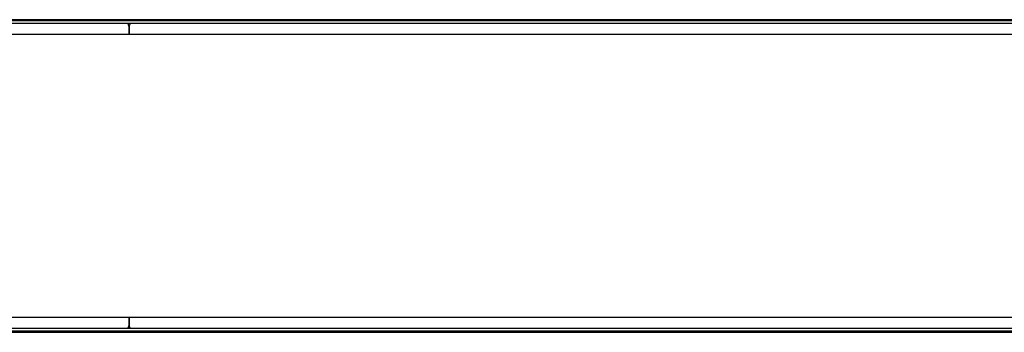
# Model space of a CAD drawing. Header units: millimetres. Extents: x 0 to 420, y 0 to 297.
# Tile 3 of 7: x 130 to 198, y 97 to 118. Entities that reach past the tile are written whole.
import ezdxf

# ---------------------------------------------------------------- set-up
doc = ezdxf.new("R2010")
doc.units = ezdxf.units.MM

msp = doc.modelspace()

# ---------------------------------------------------------------- linework, layer by layer
at = {"color": 7, "linetype": 'Continuous'}
for p, q in [((58.62571, 118.27052), (217.2877, 118.27052)), ((58.62571, 96.7999), (217.2877, 96.7999))]:
    msp.add_line(p, q, dxfattribs=at)
at = {"color": 7, "linetype": 'Continuous', "lineweight": 25}
for p, q in [((217.2877, 118.20565), (58.62571, 118.20565)), ((217.2877, 118.01105), (58.62571, 118.01105)), ((216.88686, 118.27052), (59.02655, 118.27052)), ((219.03908, 117.2651), (56.87433, 117.2651)), ((137.95671, 117.78402), (137.95671, 117.2651)), ((137.95671, 117.2651), (137.95671, 117.78402)), ((219.03908, 97.80533), (56.87433, 97.80533)), ((137.95671, 97.80533), (137.95671, 97.2864)), ((137.95671, 97.2864), (137.95671, 97.80533)), ((217.2877, 97.05937), (58.62571, 97.05937)), ((217.2877, 96.86477), (58.62571, 96.86477)), ((216.88686, 96.7999), (59.02655, 96.7999))]:
    msp.add_line(p, q, dxfattribs=at)
for centre, start, end in [((137.63238, 117.78402), 0, 44.427004), ((138.28103, 117.78402), 135.572996, 180), ((137.63238, 97.2864), 315.572996, 0), ((138.28103, 97.2864), 180, 224.427004)]:
    msp.add_arc(centre, 0.32433, start, end, dxfattribs=at)

doc.saveas('drawing.dxf')
